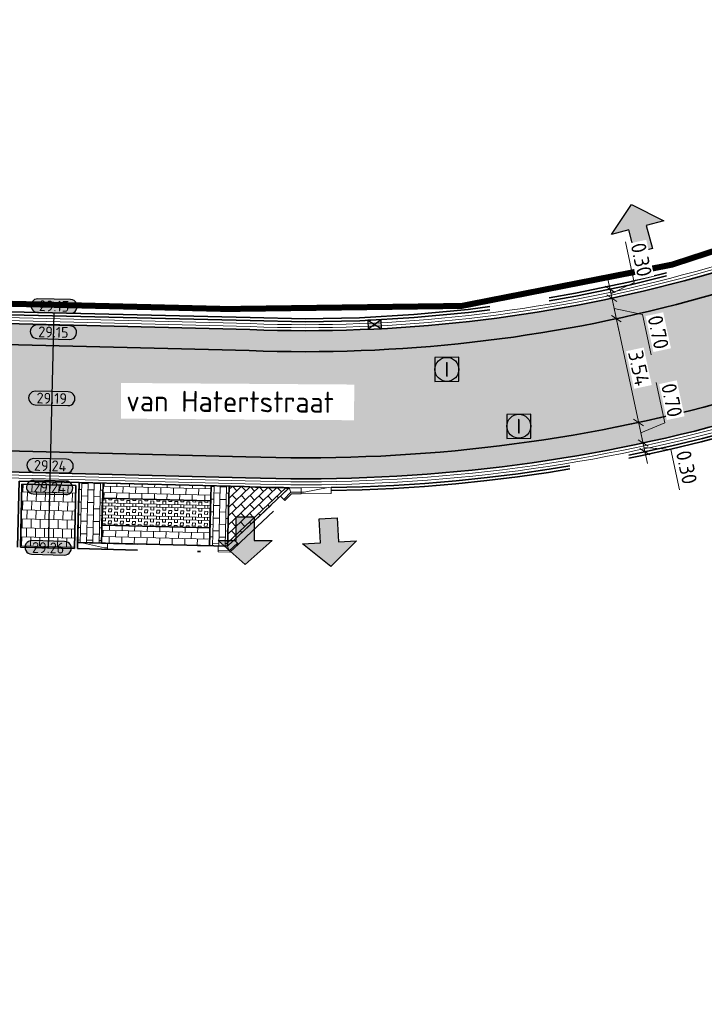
# Model space of a CAD drawing. Header units: metres. Extents: x 199937 to 201628, y 374508 to 375260.
# Tile 140 of 183: x 201288 to 201311, y 375035 to 375068. Entities that reach past the tile are written whole.
import ezdxf
from ezdxf.enums import TextEntityAlignment as Align

# ---------------------------------------------------------------- set-up
doc = ezdxf.new("R2010")
doc.units = ezdxf.units.M
doc.set_wipeout_variables(frame=1)
for name, pattern in [('VH-GELEIDEBAND', [6, 2, -2, 0, -2]), ('VH-OPSLUITBAND_100X200', [16, 8, -2, 4, -2]), ('XX-PROJECTGRENS', [18, 12, -3, 0, -3])]:
    doc.linetypes.add(name, pattern=pattern)
doc.layers.add('000___INRIT-PIJL', color=252, linetype='Continuous')
doc.layers.add('N-WE-KG-GRENS_PROJECT-G', color=7, linetype='XX-PROJECTGRENS', lineweight=35, transparency=0.45)
for name, color, linetype, lineweight in [('N-WE-OG-HOOGTELIJN-G', 7, 'Continuous', 25), ('N-WE-RI-ITR_RIOOLPUT-S', 84, 'Continuous', 25), ('N-WE-RI-KOLK-S', 7, 'Continuous', 25), ('N-WE-RI-VWA_RIOOLPUT-S', 20, 'Continuous', 25), ('N-WE-VH-GOOT-G', 170, 'Continuous', 35), ('N-WE-VH-KANTOPSLUITING_GELEIDEBAND_50 200-G', 20, 'VH-GELEIDEBAND', 35), ('N-WE-VH-KANTOPSLUITING_GELEIDEBAND_50 200_250_HOEKSTUK-S', 20, 'Continuous', 25), ('N-WE-VH-KANTOPSLUITING_GELEIDEBAND_50 200_250_INRITVERLOOPBAND-S', 20, 'Continuous', 25), ('N-WE-VH-KANTOPSLUITING_OPSLUITBAND_100X200-G', 150, 'VH-OPSLUITBAND_100X200', 35), ('N-WE-VH-KANTVERHARDING_STREKLAAG-G', 60, 'Continuous', 18), ('N-WE-VH-VERHARDING_BETONSTRAATSTEEN-G', 252, 'Continuous', 35), ('N-WE-VH-VERHARDING_GRASBETONSTEEN-A', 72, 'Continuous', 18), ('N-WE-VH-VERHARDING_GRASBETONSTEEN-G', 70, 'Continuous', 35), ('N-WE-VH-VERHARDING_TEGEL-A', 252, 'Continuous', 18), ('N-WE-VH-VERHARDING_TEGEL-G', 252, 'Continuous', 35), ('N-WE-VW-MARKERING_PARKEERVAK-G', 7, 'Continuous', 35), ('X-XX-AL-HOOGTELABEL-S', 7, 'Continuous', 25), ('X-XX-AL-M-200', 7, 'Continuous', 18), ('X-XX-AL-T35', 50, 'Continuous', 35)]:
    doc.layers.add(name, color=color, linetype=linetype, lineweight=lineweight)
doc.layers.add('N-WE-VH-VERHARDING_BETONSTRAATSTEEN_HEIDE-A', color=7, linetype='Continuous', lineweight=0, true_color=0x986657)
doc.layers.add('N-WE-VH-VERHARDING_BETONSTRAATSTEEN_ROOD-A', color=7, linetype='Continuous', lineweight=0, true_color=0xa92c0a)
doc.styles.add('NLCS-ISO', font='NLCS-ISO.ttf')
doc.styles.add('NLCS-ISO-ANNOTATIEF-T18', font='NLCS-ISO.ttf', dxfattribs={"height": 1.8})
doc.styles.add('NLCS-ISO-M200-T25', font='NLCS-ISO.ttf', dxfattribs={"height": 0.5})
doc.styles.add('NLCS-ISO-M200-T35', font='NLCS-ISO.ttf', dxfattribs={"height": 0.7000000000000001})
doc.dimstyles.new('NLCS-M200-T25-SCHRAP_L2_H1', dxfattribs={"dimscale": 0.2, "dimtxt": 2.5, "dimasz": 1.4, "dimexe": 2, "dimexo": 2, "dimgap": 0.7, "dimtad": 1, "dimzin": 0, "dimdsep": 46, "dimtxsty": 'NLCS-ISO-M200-T25', "dimblk": 'OBLIQUE', "dimcen": 0, "dimdle": 2, "dimclrd": 256, "dimclre": 256, "dimclrt": 256, "dimadec": 1, "dimazin": 0, "dimtfac": 1, "dimtdec": 3, "dimtofl": 0, "dimtmove": 0, "dimatfit": 3, "dimldrblk": 'OBLIQUE', "dimfxl": 2, "dimfxlon": 1, "dimtfillclr": 256, "dimtolj": 1, "dimtzin": 0, "dimlwd": -1, "dimlwe": -1, "dimarcsym": 0})
pattern_1 = [(178.58, (201261.3818952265, 375058.6776140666), (-0.2151395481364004, -0.204731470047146), [0.63, -0.21]), (88.57999999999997, (201261.3714871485, 375058.2577430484), (-0.2151395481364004, -0.204731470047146), [0.63, -0.21])]
pattern_2 = [(268.58236706, (201279.059164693, 375052.5991040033), (0.2047403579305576, -0.2151310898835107), [0.21, -0.21]), (358.58236706, (201279.059164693, 375052.5991040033), (0.005195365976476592, 0.2099357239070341), [])]
pattern_3 = [(358.58236706, (201123.740729, 375003.373236), (0.2151310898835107, 0.2047403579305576), [0.21, -0.21]), (88.58236706, (201123.740729, 375003.373236), (-0.2099357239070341, 0.005195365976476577), [])]

# ---------------------------------------------------------------- blocks, each defined once
blk = doc.blocks.new('inrit')
h = blk.add_hatch(color=256)
h.dxf.hatch_style = 1
h.paths.add_polyline_path([(0.3000000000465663, 1), (-0.300000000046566, 1), (-0.3000000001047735, 1.799999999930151), (-0.900000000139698, 1.799999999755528), (-2.328301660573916e-10, 2.599999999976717), (0.9000000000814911, 1.799999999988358), (0.2999999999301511, 1.799999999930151)])
at = {"color": 3, "flags": 128}
blk.add_lwpolyline([(0.3000000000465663, 1), (-0.300000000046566, 1), (-0.3000000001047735, 1.799999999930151), (-0.900000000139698, 1.799999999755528), (-2.328301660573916e-10, 2.599999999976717), (0.9000000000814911, 1.799999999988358), (0.2999999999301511, 1.799999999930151), (0.3000000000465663, 1)], dxfattribs=at)
blk = doc.blocks.new('SVH-GELEIDEBAND INRITVERLOOPBAND_50 200X200_LINKS_L1000_HD-MM')
at = {"linetype": 'Continuous', "lineweight": 0}
blk.add_lwpolyline([(0, 0), (1000, 1.13686837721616e-13), (1000, 200.0000000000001), (0, 200)], close=True, dxfattribs=at)
blk.add_lwpolyline([(900, 1.023181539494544e-13), (100, 150), (0, 150)], dxfattribs=at)
blk = doc.blocks.new('SVH-GELEIDEBAND HOEKSTUK_50 200X250_L400_H135UITW_HD-MM')
at = {"linetype": 'Continuous', "lineweight": 0}
blk.add_line((337.8679656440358, 150), (400, 0), dxfattribs=at)
blk.add_lwpolyline([(317.157287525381, 200), (0, 200), (0, 0), (400, 0), (682.8427124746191, 282.842712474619), (541.4213562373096, 424.2640687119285)], close=True, dxfattribs=at)
blk.add_lwpolyline([(0, 150), (337.8679656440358, 150), (576.7766952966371, 388.9087296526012)], dxfattribs=at)
blk = doc.blocks.new('SVH-GELEIDEBAND INRITVERLOOPBAND_50 200X200_RECHTS_L1000_HD-MM')
at = {"linetype": 'Continuous', "lineweight": 0}
blk.add_lwpolyline([(0, 0), (-1000, 1.13686837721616e-13), (-1000, 200.0000000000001), (0, 200)], close=True, dxfattribs=at)
blk.add_lwpolyline([(-900, 1.023181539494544e-13), (-100, 150), (0, 150)], dxfattribs=at)
blk = doc.blocks.new('SVH-GELEIDEBAND HOEKSTUK_50 200X250_L310_H135INW_HD-MM')
at = {"linetype": 'Continuous', "lineweight": 0}
blk.add_line((310, 1.70530256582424e-13), (372.1320343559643, 150.0000000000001), dxfattribs=at)
blk.add_lwpolyline([(670.6244584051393, -77.78174593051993), (529.2031021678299, -219.2031021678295), (310, 1.70530256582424e-13), (0, 5.684341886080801e-14), (0, 200.0000000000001), (392.8427124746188, 200.0000000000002)], close=True, dxfattribs=at)
blk.add_lwpolyline([(635.269119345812, -113.1370849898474), (372.1320343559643, 150.0000000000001), (-2.842170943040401e-14, 150.0000000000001)], dxfattribs=at)
blk = doc.blocks.new('*U283')
h = blk.add_hatch(color=253)
h.dxf.hatch_style = 1
edge = h.paths.add_edge_path()
edge.add_line((2.726055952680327, 1.132202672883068), (-2.726055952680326, 1.132202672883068))
edge.add_arc((-2.726055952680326, 0), 1.132202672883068, 90, 270)
edge.add_line((-2.726055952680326, -1.132202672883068), (2.726055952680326, -1.132202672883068))
edge.add_arc((2.726055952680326, 3.697785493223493e-32), 1.132202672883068, 270, 450)
blk.add_lwpolyline([(2.726055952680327, 1.132202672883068), (-2.726055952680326, 1.132202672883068, 0.9999999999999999), (-2.726055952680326, -1.132202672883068), (2.726055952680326, -1.132202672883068, 0.9999999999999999)], format="xyb", close=True)
at = {"style": 'NLCS-ISO-ANNOTATIEF-T18'}
blk.add_attdef('HGT', text='', height=1.8, dxfattribs=at).set_placement((-0.002853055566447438, -0.0004570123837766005), align=Align.MIDDLE_CENTER)
blk = doc.blocks.new('SRI-PUT_INSPECTIE-SO')
at = {"lineweight": -3, "flags": 128}
blk.add_lwpolyline([(-1.999999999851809, -2.000000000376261), (2.000000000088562, -2.000000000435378), (2.000000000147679, 1.999999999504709), (-2.00000000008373, 1.999999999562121)], close=True, dxfattribs=at)
at = {"lineweight": -3, "ltscale": 1.5}
blk.add_circle((0, -7.105427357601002e-14), 1.999999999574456, dxfattribs=at)
at = {"ltscale": 0.1, "style": 'NLCS-ISO'}
blk.add_text('I', height=2.5, dxfattribs=at).set_placement((-0.002795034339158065, -0.007140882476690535), align=Align.MIDDLE_CENTER)
blk = doc.blocks.new('N-SRI-KOLK_STRAAT_450X300-SO')
h = blk.add_hatch(color=256)
h.dxf.hatch_style = 1
h.paths.add_polyline_path([(-7.127631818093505e-14, 0.7499999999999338), (-1.125000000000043, 1.49999999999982), (-1.125000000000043, 4.75175454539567e-14)])
h.paths.add_polyline_path([(1.1249999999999, 4.75175454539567e-14), (1.1249999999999, 1.49999999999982), (-7.122080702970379e-14, 0.7499999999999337)])
for p, q in [((-1.125000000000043, 4.75175454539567e-14), (1.1249999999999, 1.49999999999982)), ((1.1249999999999, 4.75175454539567e-14), (-1.125000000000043, 1.49999999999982))]:
    blk.add_line(p, q)
at = {"flags": 128}
blk.add_lwpolyline([(-1.125000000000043, 4.75175454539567e-14), (1.1249999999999, 4.75175454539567e-14), (1.1249999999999, 1.49999999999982), (-1.125000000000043, 1.49999999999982)], close=True, dxfattribs=at)
blk = doc.blocks.new('_Oblique')
at = {"color": 0, "linetype": 'ByBlock', "lineweight": -2}
blk.add_line((-0.5, -0.5), (0.5, 0.5), dxfattribs=at)
blk = doc.blocks.new('*D883')
at = {"layer": 'Defpoints', "color": 0, "transparency": 16777216}
for p in [(201307.6716964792, 375057.8999235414), (201308.4143326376, 375054.439395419), (201308.4143326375, 375054.4393954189)]:
    blk.add_point(p, dxfattribs=at)
at = {"layer": 'X-XX-AL-M-200', "transparency": 16777216}
for p, q in [((201307.5877665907, 375058.2910191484), (201308.4982625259, 375054.0482998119)), ((201307.6716964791, 375057.8999235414), (201307.280600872, 375057.8159936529)), ((201308.4143326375, 375054.4393954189), (201308.0232370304, 375054.3554655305))]:
    blk.add_line(p, q, dxfattribs=at)
at = {"layer": 'X-XX-AL-M-200', "transparency": 16777216, "xscale": 0.28, "yscale": 0.28, "zscale": 0.28}
for p, rotation in [((201307.6716964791, 375057.8999235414), 102.1120806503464), ((201308.4143326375, 375054.4393954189), 282.1120806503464)]:
    blk.add_blockref('_Oblique', p, dxfattribs=dict(at, rotation=rotation))
at = {"layer": 'X-XX-AL-M-200', "transparency": 16777216, "insert": (201308.4243327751, 375056.2514911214), "char_height": 0.5, "attachment_point": 5, "rotation": 282.11208065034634, "style": 'NLCS-ISO-M200-T25', "bg_fill": 3, "box_fill_scale": 1.1, "bg_fill_color": 256, "bg_fill_true_color": 13158600, "bg_fill_transparency": 0}
blk.add_mtext('\\A1;3.54', dxfattribs=at)
blk = doc.blocks.new('*D884')
at = {"layer": 'Defpoints', "color": 0, "transparency": 16777216}
for p in [(201307.5248191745, 375058.5843408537), (201307.5248191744, 375058.5843408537), (201307.6716964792, 375057.8999235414)]:
    blk.add_point(p, dxfattribs=at)
at = {"layer": 'X-XX-AL-M-200', "transparency": 16777216}
for p, q in [((201307.7556263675, 375057.5088279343), (201307.4408892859, 375058.9754364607)), ((201307.5248191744, 375058.5843408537), (201307.1337235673, 375058.5004109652)), ((201307.5982578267, 375058.2421321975), (201308.5438778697, 375058.0424656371)), ((201308.5438778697, 375058.0424656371), (201308.8334359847, 375056.6931857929)), ((201307.6716964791, 375057.8999235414), (201307.280600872, 375057.8159936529))]:
    blk.add_line(p, q, dxfattribs=at)
at = {"layer": 'X-XX-AL-M-200', "transparency": 16777216, "xscale": 0.28, "yscale": 0.28, "zscale": 0.28}
for p, rotation in [((201307.5248191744, 375058.5843408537), 102.1120806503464), ((201307.6716964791, 375057.8999235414), 282.1120806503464)]:
    blk.add_blockref('_Oblique', p, dxfattribs=dict(at, rotation=rotation))
at = {"layer": 'X-XX-AL-M-200', "transparency": 16777216, "insert": (201309.0699751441, 375057.4496573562), "char_height": 0.5, "attachment_point": 5, "rotation": 282.11208065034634, "style": 'NLCS-ISO-M200-T25', "bg_fill": 3, "box_fill_scale": 1.1, "bg_fill_color": 256, "bg_fill_true_color": 13158600, "bg_fill_transparency": 0}
blk.add_mtext('\\A1;0.70', dxfattribs=at)
blk = doc.blocks.new('*D885')
at = {"layer": 'Defpoints', "color": 0, "transparency": 16777216}
for p in [(201307.461871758, 375058.8776625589), (201307.461871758, 375058.8776625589), (201307.5248191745, 375058.5843408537)]:
    blk.add_point(p, dxfattribs=at)
at = {"layer": 'X-XX-AL-M-200', "transparency": 16777216}
for p, q in [((201308.2696470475, 375059.1097655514), (201307.9800889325, 375060.4590453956)), ((201307.6087490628, 375058.1932452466), (201307.3779418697, 375059.2687581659)), ((201307.461871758, 375058.8776625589), (201307.8529673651, 375058.9615924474)), ((201307.4933454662, 375058.7310017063), (201308.2696470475, 375059.1097655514)), ((201307.5248191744, 375058.5843408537), (201307.1337235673, 375058.5004109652))]:
    blk.add_line(p, q, dxfattribs=at)
at = {"layer": 'X-XX-AL-M-200', "transparency": 16777216, "xscale": 0.28, "yscale": 0.28, "zscale": 0.28}
for p, rotation in [((201307.461871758, 375058.8776625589), 102.1120806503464), ((201307.5248191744, 375058.5843408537), 282.1120806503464)]:
    blk.add_blockref('_Oblique', p, dxfattribs=dict(at, rotation=rotation))
at = {"layer": 'X-XX-AL-M-200', "transparency": 16777216, "insert": (201308.5061862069, 375059.8662371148), "char_height": 0.5, "attachment_point": 5, "rotation": 282.11208065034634, "style": 'NLCS-ISO-M200-T25', "bg_fill": 3, "box_fill_scale": 1.1, "bg_fill_color": 256, "bg_fill_true_color": 13158600, "bg_fill_transparency": 0}
blk.add_mtext('\\A1;0.30', dxfattribs=at)
blk = doc.blocks.new('*D886')
at = {"layer": 'Defpoints', "color": 0, "transparency": 16777216}
for p in [(201308.4143326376, 375054.439395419), (201308.5612099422, 375053.7549781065), (201308.5612099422, 375053.7549781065)]:
    blk.add_point(p, dxfattribs=at)
at = {"layer": 'X-XX-AL-M-200', "transparency": 16777216}
for p, q in [((201309.2847797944, 375054.4254187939), (201308.9952216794, 375055.7746986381)), ((201308.3304027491, 375054.8304910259), (201308.6451398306, 375053.3638824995)), ((201308.4143326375, 375054.4393954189), (201308.0232370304, 375054.3554655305)), ((201308.4877712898, 375054.0971867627), (201309.2847797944, 375054.4254187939)), ((201308.5612099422, 375053.7549781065), (201308.9523055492, 375053.8389079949))]:
    blk.add_line(p, q, dxfattribs=at)
at = {"layer": 'X-XX-AL-M-200', "transparency": 16777216, "xscale": 0.28, "yscale": 0.28, "zscale": 0.28}
for p, rotation in [((201308.4143326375, 375054.4393954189), 102.1120806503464), ((201308.5612099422, 375053.7549781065), 282.1120806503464)]:
    blk.add_blockref('_Oblique', p, dxfattribs=dict(at, rotation=rotation))
at = {"layer": 'X-XX-AL-M-200', "transparency": 16777216, "insert": (201309.5213189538, 375055.1818903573), "char_height": 0.5, "attachment_point": 5, "rotation": 282.11208065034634, "style": 'NLCS-ISO-M200-T25', "bg_fill": 3, "box_fill_scale": 1.1, "bg_fill_color": 256, "bg_fill_true_color": 13158600, "bg_fill_transparency": 0}
blk.add_mtext('\\A1;0.70', dxfattribs=at)
blk = doc.blocks.new('*D887')
at = {"layer": 'Defpoints', "color": 0, "transparency": 16777216}
for p in [(201308.5612099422, 375053.7549781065), (201308.6241317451, 375053.4617743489), (201308.6241320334, 375053.4617744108)]:
    blk.add_point(p, dxfattribs=at)
at = {"layer": 'X-XX-AL-M-200', "transparency": 16777216}
for p, q in [((201308.4772800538, 375054.1460737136), (201308.7080619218, 375053.0706788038)), ((201308.5612099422, 375053.7549781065), (201308.9523055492, 375053.8389079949)), ((201308.5926709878, 375053.6083762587), (201309.4876613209, 375053.5365688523)), ((201308.6241320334, 375053.4617744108), (201309.0152276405, 375053.5457042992)), ((201309.4876613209, 375053.5365688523), (201309.7772194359, 375052.1872890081))]:
    blk.add_line(p, q, dxfattribs=at)
at = {"layer": 'X-XX-AL-M-200', "transparency": 16777216, "xscale": 0.28, "yscale": 0.28, "zscale": 0.28}
for p, rotation in [((201308.5612099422, 375053.7549781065), 102.1120806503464), ((201308.6241320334, 375053.4617744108), 282.1120806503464)]:
    blk.add_blockref('_Oblique', p, dxfattribs=dict(at, rotation=rotation))
at = {"layer": 'X-XX-AL-M-200', "transparency": 16777216, "insert": (201310.0137585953, 375052.9437605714), "char_height": 0.5, "attachment_point": 5, "rotation": 282.11208065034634, "style": 'NLCS-ISO-M200-T25', "bg_fill": 3, "box_fill_scale": 1.1, "bg_fill_color": 256, "bg_fill_true_color": 13158600, "bg_fill_transparency": 0}
blk.add_mtext('\\A1;0.30', dxfattribs=at)

msp = doc.modelspace()

# ---------------------------------------------------------------- hatches: boundary and pattern name
at = {"layer": 'N-WE-VH-VERHARDING_BETONSTRAATSTEEN_HEIDE-A', "true_color": 0x986657}
h = msp.add_hatch(dxfattribs=at)
h.set_pattern_fill('AVH-HEI_BSS_KEIFRMT_KEPER-SO', color=25, scale=2, angle=178.58, pattern_type=2)
h.set_pattern_definition(pattern_1)
edge = h.paths.add_edge_path()
edge.add_line((201271.4776886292, 375058.1276864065), (201271.4565484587, 375057.4280161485))
edge.add_line((201271.4565484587, 375057.4280161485), (201295.4396990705, 375056.8344653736))
edge.add_arc((201297.299253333, 375106.2333244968), 49.43384695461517, 267.8441945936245, 302.2170747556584)
edge.add_line((201323.6538424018, 375064.4105931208), (201323.6954409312, 375064.4380098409))
edge.add_line((201323.6954409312, 375064.4380098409), (201323.2947894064, 375065.0123095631))
edge.add_line((201323.2947894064, 375065.0123095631), (201323.2746218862, 375064.9990175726))
edge.add_arc((201297.2992533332, 375106.233324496), 48.73384695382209, 267.83891196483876, 302.2086947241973, ccw=False)
edge.add_line((201295.4615409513, 375057.5341391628), (201271.4776886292, 375058.1276864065))
h = msp.add_hatch(dxfattribs=at)
h.set_pattern_fill('AVH-HEI_BSS_KEIFRMT_KEPER-SO', color=25, scale=2, angle=178.58, pattern_type=2)
h.set_pattern_definition(pattern_1)
edge = h.paths.add_edge_path()
edge.add_line((201271.3496561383, 375053.8902311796), (201271.3285153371, 375053.1905400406))
edge.add_line((201271.3285153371, 375053.1905400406), (201295.3080798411, 375052.5971078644))
edge.add_arc((201297.2992533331, 375106.2333244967), 53.67316374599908, 267.8739464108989, 302.2642711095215)
edge.add_line((201325.9513380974, 375060.8475718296), (201326.121853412, 375060.9599549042))
edge.add_line((201326.121853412, 375060.9599549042), (201325.7212018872, 375061.5342546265))
edge.add_line((201325.7212018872, 375061.5342546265), (201325.5718743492, 375061.4358359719))
edge.add_arc((201297.299253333, 375106.2333244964), 52.97316374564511, 267.86928109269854, 302.25687035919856, ccw=False)
edge.add_line((201295.3297381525, 375053.2967861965), (201271.3496561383, 375053.8902311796))
at = {"layer": 'N-WE-VH-VERHARDING_BETONSTRAATSTEEN_ROOD-A'}
h = msp.add_hatch(dxfattribs=at)
h.set_pattern_fill('AVH-ROO_BSS_KEIFRMT_KEPER-SO', color=36, scale=2, angle=43.58236706, pattern_type=2)
h.set_pattern_definition([(43.58236706, (201262.2358382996, 375057.6561750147), (0.007347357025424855, 0.2968939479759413), [0.63, -0.21]), (313.58236706, (201261.9462917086, 375057.9604163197), (0.007347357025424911, 0.2968939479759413), [0.63, -0.21])])
edge = h.paths.add_edge_path()
edge.add_arc((201271.2022405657, 375046.9310649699), 10.50000000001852, 88.58236706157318, 171.2102019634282)
edge.add_line((201260.8255567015, 375048.5355686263), (201255.5242917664, 375014.2511030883))
edge.add_arc((201269.4279901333, 375012.1366760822), 14.0635567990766, 171.3529084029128, 234.3801123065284)
edge.add_line((201261.2373019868, 375000.7044296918), (201262.9505148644, 375003.8467222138))
edge.add_arc((201267.7232507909, 375011.4769903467), 9.000000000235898, 171.2149470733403, 237.9740033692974, ccw=False)
edge.add_line((201258.8288364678, 375012.8515425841), (201264.2547765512, 375047.961564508))
edge.add_arc((201271.1726543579, 375046.8924683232), 7.000000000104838, 88.58236706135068, 171.2149470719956, ccw=False)
edge.add_line((201271.3458332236, 375053.8903257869), (201295.3297381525, 375053.2967861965))
edge.add_arc((201297.299253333, 375106.2333244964), 52.9731637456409, 267.8692810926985, 302.2568703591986)
edge.add_line((201325.5718743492, 375061.4358359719), (201325.7212018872, 375061.5342546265))
edge.add_line((201325.7212018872, 375061.5342546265), (201323.6954409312, 375064.4380098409))
edge.add_arc((201297.3005118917, 375106.2221914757), 49.42276918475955, 267.8422510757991, 302.28046636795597, ccw=False)
edge.add_line((201295.4396990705, 375056.8344653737), (201271.4620088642, 375057.4278511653))
h = msp.add_hatch(dxfattribs=at)
h.set_pattern_fill('AVH-ROO_BSS_KEIFRMT_HALFST-SO', color=36, scale=2, angle=-1.417632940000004, pattern_type=2)
h.set_pattern_definition(pattern_3)
h.paths.add_polyline_path([(201290.5652754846, 375052.4143881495), (201289.7655203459, 375052.4341800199), (201289.71604067, 375050.4347921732), (201290.5157958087, 375050.4150003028)])
h = msp.add_hatch(dxfattribs=at)
h.set_pattern_fill('AVH-ROO_BSS_KEIFRMT_HALFST-SO', color=36, scale=2, angle=-91.41763294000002, pattern_type=2)
h.set_pattern_definition(pattern_2)
h.paths.add_polyline_path([(201294.1641736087, 375052.3253247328), (201290.5652754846, 375052.4143881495), (201290.5529055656, 375051.9145411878), (201294.1518036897, 375051.8254777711)])
h = msp.add_hatch(dxfattribs=at)
h.set_pattern_fill('AVH-ROO_BSS_KEIFRMT_HALFST-SO', color=36, scale=2, angle=-1.417632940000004, pattern_type=2)
h.set_pattern_definition(pattern_3)
h.paths.add_polyline_path([(201294.7639899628, 375052.31048083), (201294.1641736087, 375052.3253247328), (201294.1146939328, 375050.3259368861), (201294.7145102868, 375050.3110929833)])
h = msp.add_hatch(dxfattribs=at)
h.set_pattern_fill('AVH-ROO_BSS_KEIFRMT_HALFST-SO', color=36, scale=2, angle=-46.41763294, pattern_type=2)
h.set_pattern_definition([(313.58236706, (201123.740729, 375003.373236), (0.2968939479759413, -0.007347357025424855), [0.21, -0.21]), (43.58236706, (201123.740729, 375003.373236), (-0.1447732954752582, 0.1521206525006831), [])])
h.paths.add_polyline_path([(201296.7657302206, 375052.2632399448, -0.006925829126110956), (201295.2681995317, 375052.2980029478), (201294.7639899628, 375052.31048083), (201294.7145102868, 375050.3110929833)])
h = msp.add_hatch(dxfattribs=at)
h.set_pattern_fill('AVH-ROO_BSS_KEIFRMT_HALFST-SO', color=36, scale=2, angle=-91.41763294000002, pattern_type=2)
h.set_pattern_definition(pattern_2)
h.paths.add_polyline_path([(201294.1295378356, 375050.9257532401), (201290.5306397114, 375051.0148166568), (201290.5157958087, 375050.4150003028), (201294.1146939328, 375050.3259368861)])
at = {"layer": 'N-WE-VH-VERHARDING_GRASBETONSTEEN-A'}
h = msp.add_hatch(dxfattribs=at)
h.set_pattern_fill('AVH-GRASBETONSTEEN_01-SO', color=256, scale=0.2, angle=-91.41763294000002, pattern_type=2)
h.set_pattern_definition([(358.58236706, (201123.7132121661, 375003.4739475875), (0.009895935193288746, 0.3998775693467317), []), (358.58236706, (201123.7107381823, 375003.3739781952), (0.009895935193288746, 0.3998775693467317), []), (268.58236706, (201123.7132121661, 375003.4739475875), (0.3998775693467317, -0.009895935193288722), [-0.09999999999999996, 0.09999999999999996]), (268.58236706, (201123.8131815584, 375003.4714736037), (0.3998775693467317, -0.009895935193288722), [-0.09999999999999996, 0.09999999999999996]), (268.58236706, (201123.9131509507, 375003.4689996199), (0.3998775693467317, -0.009895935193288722), [0.09999999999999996, -0.09999999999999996]), (268.58236706, (201124.0131203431, 375003.4665256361), (0.3998775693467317, -0.009895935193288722), [0.09999999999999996, -0.09999999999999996]), (358.58236706, (201123.7082641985, 375003.2740088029), (0.009895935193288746, 0.3998775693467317), [0.1, -0.1]), (358.58236706, (201123.7057902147, 375003.1740394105), (0.009895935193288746, 0.3998775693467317), [0.1, -0.1])])
h.paths.add_polyline_path([(201294.1295378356, 375050.9257532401), (201294.1518036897, 375051.8254777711), (201290.5529055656, 375051.9145411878), (201290.5306397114, 375051.0148166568)])
at = {"layer": 'N-WE-VH-VERHARDING_TEGEL-A'}
h = msp.add_hatch(dxfattribs=at)
h.set_pattern_fill('AVH-TEGEL_300X300_HALFST-SO', color=256, angle=88.58236706, pattern_type=2)
h.set_pattern_definition([(88.58236706, (201123.740729, 375003.373236), (-0.1425321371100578, 0.3036191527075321), [0.2999999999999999, -0.2999999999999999]), (178.58236706, (201123.740729, 375003.373236), (-0.007421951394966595, -0.2999081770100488), [])])
h.paths.add_polyline_path([(201289.6135972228, 375050.2372663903), (201289.6630769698, 375052.3366846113), (201287.8636197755, 375052.3812165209), (201287.8116617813, 375050.2816841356)])

# ---------------------------------------------------------------- linework, layer by layer
at = {"layer": 'N-WE-KG-GRENS_PROJECT-G', "const_width": 0.2}
msp.add_lwpolyline([(201208.1840248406, 374999.9396808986, -0.02820962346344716), (201229.0227239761, 374996.3829187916), (201236.3933369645, 374994.8695949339), (201242.0612077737, 375000.5695709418), (201252.5943470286, 375063.6505556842), (201265.7297992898, 375061.2332996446), (201265.6020012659, 375058.9232998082), (201294.7088647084, 375058.2225901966), (201302.5179274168, 375058.3253856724), (201309.5267973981, 375059.7019339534), (201315.7963480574, 375061.7483866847), (201322.2943730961, 375065.1251297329), (201326.0550264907, 375067.7388620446), (201330.2565658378, 375071.0531604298)], format="xyb", dxfattribs=at)
at = {"layer": 'N-WE-OG-HOOGTELIJN-G'}
msp.add_lwpolyline([(201288.9288873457, 375058.0959279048), (201288.7357046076, 375050.2589064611)], dxfattribs=at)
at = {"layer": 'N-WE-VH-GOOT-G'}
msp.add_lwpolyline([(201260.2436256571, 375000.5776943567, -0.2687962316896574), (201254.8323812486, 375014.3572189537), (201260.1337777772, 375048.6425355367, -0.3770102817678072), (201271.4793267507, 375058.1276369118), (201295.4615409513, 375057.5341391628, 0.1511009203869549), (201323.2746218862, 375064.9990175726), (201323.8560388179, 375065.3822173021, 0.06930109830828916), (201334.2784653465, 375074.5439216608), (201340.4745033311, 375081.7335923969, -0.08565363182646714), (201354.6580731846, 375092.2803838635), (201374.6415686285, 375102.0908667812, 0.4098168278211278), (201378.4885900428, 375113.0867307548), (201367.6345771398, 375136.0627395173)], format="xyb", dxfattribs=at)
msp.add_lwpolyline([(201346.0409885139, 375037.7752737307), (201335.4937729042, 375059.915081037, 0.4552800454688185), (201327.7923612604, 375062.0609516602), (201325.9513380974, 375060.8475718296, -0.1511925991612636), (201295.3080798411, 375052.5971078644), (201271.328515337, 375053.1905400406, 0.3770339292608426), (201264.9465643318, 375047.8546548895), (201259.5206242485, 375012.7446329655, 0.4193930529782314), (201266.6005863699, 375003.2532670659), (201296.5615615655, 374999.1631342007, 0.04701939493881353), (201309.8765230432, 374998.7651567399, 0.04846278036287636), (201327.0976935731, 375001.2102095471, 0.02282844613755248), (201336.8700333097, 375004.0242360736, 0.04651418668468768), (201353.1858113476, 375011.2721151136, 0.3948912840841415), (201355.3786299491, 375018.1745004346)], format="xyb", close=True, dxfattribs=at)
at = {"layer": 'N-WE-VH-KANTOPSLUITING_GELEIDEBAND_50 200-G'}
for points in [[(201289.7110927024, 375050.2348533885), (201294.7923796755, 375050.1091046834), (201296.620923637, 375051.8391178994)], [(201289.71604067, 375050.4347921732), (201294.7145102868, 375050.3110929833), (201296.4803951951, 375051.9813778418)]]:
    msp.add_lwpolyline(points, dxfattribs=at)
at = {"layer": 'N-WE-VH-KANTOPSLUITING_OPSLUITBAND_100X200-G'}
for points in [[(201378.1269163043, 375112.9158737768, -0.4098168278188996), (201374.4652935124, 375102.4499309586), (201354.4796240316, 375092.6383807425, 0.08571275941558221), (201340.1779133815, 375082.0021644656), (201333.9754606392, 375074.8050502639, -0.06930109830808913), (201323.6359162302, 375065.7162024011), (201323.0579437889, 375065.3352728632, -0.151092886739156), (201295.4740366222, 375057.9339523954), (201261.2965009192, 375058.7797579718), (201257.7071548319, 375035.5666543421)], [(201378.217334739, 375112.9585880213, -0.409816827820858), (201374.5093622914, 375102.3601649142), (201354.5242355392, 375092.5488811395, 0.08569804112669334), (201340.2520631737, 375081.9350241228), (201334.051211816, 375074.7397681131, -0.06930109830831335), (201323.6909468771, 375065.6327061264), (201323.112111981, 375065.2512081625, -0.1510949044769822), (201295.4709116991, 375057.8339991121), (201261.3818952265, 375058.6776140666), (201257.8059803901, 375035.5513733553)], [(201298.164909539, 375052.2668965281, 0.07740835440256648), (201314.5414199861, 375055.0883335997)], [(201298.1655943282, 375052.1668988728, 0.07700870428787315), (201314.4885743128, 375054.9650664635)]]:
    msp.add_lwpolyline(points, format="xyb", dxfattribs=at)
for points in [[(201287.7116924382, 375050.2841601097), (201287.7661243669, 375052.4836598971), (201289.7655203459, 375052.4341800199), (201289.7110927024, 375050.2348533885)], [(201287.8116617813, 375050.2816841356), (201287.8636197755, 375052.3812165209), (201289.6630769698, 375052.3359424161)], [(201289.6630769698, 375052.3366846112), (201289.6111233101, 375050.2373273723)]]:
    msp.add_lwpolyline(points, dxfattribs=at)
at = {"layer": 'N-WE-VH-KANTVERHARDING_STREKLAAG-G'}
for points in [[(201259.9361393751, 375048.6731797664, -0.3770081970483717), (201271.4842747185, 375058.3275756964), (201295.4677874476, 375057.7340458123, 0.1510969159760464), (201323.1662810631, 375065.1671440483), (201323.7459775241, 375065.5492098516, 0.0693010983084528), (201334.1269629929, 375074.6744859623), (201340.3262114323, 375081.8678820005, -0.08568328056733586), (201354.5688475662, 375092.4593817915), (201374.5534310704, 375102.2703988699, 0.4098168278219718), (201378.3077531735, 375113.0013022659), (201367.4537402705, 375135.9773110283)], [(201260.0349648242, 375048.6578980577, -0.3770081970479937), (201271.4818007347, 375058.227606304), (201295.4646638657, 375057.6340924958, 0.1510989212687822), (201323.2204510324, 375065.083080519), (201323.801008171, 375065.4657135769, 0.06930109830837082), (201334.2027141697, 375074.6092038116), (201340.400358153, 375081.8007380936, -0.08566847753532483), (201354.6134601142, 375092.3698826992), (201374.5974998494, 375102.1806328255, 0.4098168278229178), (201378.3981716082, 375113.0440165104), (201367.5441587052, 375136.0200252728)]]:
    msp.add_lwpolyline(points, format="xyb", dxfattribs=at)
for points in [[(201345.9507095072, 375037.7322655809), (201335.4034938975, 375059.8720728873, 0.4552800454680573), (201327.8473919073, 375061.9774553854), (201326.005550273, 375060.7635361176, -0.1511943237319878), (201295.3049881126, 375052.4971537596), (201271.3260413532, 375053.0905706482, 0.3770339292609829), (201265.0453911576, 375047.8393820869), (201259.6194510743, 375012.7293601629, 0.4193930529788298), (201266.6141124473, 375003.3523480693), (201296.5745015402, 374999.2622952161, 0.04702082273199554), (201309.8711115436, 374998.8650151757, 0.04846599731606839), (201327.0742823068, 375001.3074306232, 0.02282880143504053), (201336.8380055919, 375004.1189684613, 0.04651418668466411), (201353.136906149, 375011.3593405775, 0.3948912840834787), (201355.2883509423, 375018.1314922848)], [(201345.8604305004, 375037.6892574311), (201335.3132148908, 375059.8290647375, 0.4552800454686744), (201327.9024225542, 375061.8939591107), (201326.0597632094, 375060.679500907, -0.1511960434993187), (201295.3018969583, 375052.3971996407), (201271.3235673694, 375052.9906012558, 0.3770339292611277), (201265.1442179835, 375047.8241092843), (201259.7182779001, 375012.7140873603, 0.4193930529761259), (201266.6276385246, 375003.4514290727), (201296.5874411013, 374999.361456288, 0.04702225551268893), (201309.8656998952, 374998.964873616, 0.04846922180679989), (201327.0508710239, 375001.4046516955, 0.02282915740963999), (201336.8059778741, 375004.2137008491, 0.04651418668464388), (201353.088000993, 375011.4465660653, 0.3948912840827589), (201355.198071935, 375018.0884841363)]]:
    msp.add_lwpolyline(points, format="xyb", close=True, dxfattribs=at)
at = {"layer": 'N-WE-VH-VERHARDING_BETONSTRAATSTEEN-G'}
for points in [[(201255.5242917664, 375014.2511030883), (201260.8255567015, 375048.5355686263, -0.3770102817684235), (201271.4620088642, 375057.4278511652), (201295.4396990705, 375056.8344653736, 0.1511147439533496), (201323.6538424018, 375064.4105931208), (201323.6954409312, 375064.4380098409)], [(201325.7212018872, 375061.5342546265), (201325.5718743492, 375061.4358359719, -0.1511803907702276), (201295.3297381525, 375053.2967861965), (201271.3458332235, 375053.8903257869, 0.3770339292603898), (201264.2547765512, 375047.961564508), (201258.9628769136, 375013.7188877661)]]:
    msp.add_lwpolyline(points, format="xyb", dxfattribs=at)
at = {"layer": 'N-WE-VH-VERHARDING_GRASBETONSTEEN-G'}
msp.add_lwpolyline([(201294.1518036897, 375051.8254777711), (201290.5529055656, 375051.9145411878), (201290.5306397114, 375051.0148166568), (201294.1295378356, 375050.9257532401), (201294.1518036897, 375051.8254777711)], close=True, dxfattribs=at)
at = {"layer": 'N-WE-VH-VERHARDING_TEGEL-G'}
msp.add_lwpolyline([(201287.8116617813, 375050.2816841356), (201289.6111233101, 375050.2373273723)], dxfattribs=at)
at = {"layer": 'N-WE-VW-MARKERING_PARKEERVAK-G'}
for points in [[(201289.71604067, 375050.4347921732), (201289.7655203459, 375052.4341800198)], [(201290.5157958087, 375050.4150003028), (201290.5652754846, 375052.4143881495)], [(201294.1146939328, 375050.3259368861), (201294.1641736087, 375052.3253247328)], [(201294.7144919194, 375050.3103507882), (201296.7649503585, 375052.2624977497)], [(201294.7145102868, 375050.3110929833), (201294.7639899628, 375052.31048083)], [(201289.7460314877, 375050.434049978), (201294.7144919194, 375050.3103507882)]]:
    msp.add_lwpolyline(points, dxfattribs=at)
msp.add_lwpolyline([(201289.7655203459, 375052.4341800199), (201295.2681995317, 375052.2980029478, 0.006925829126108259), (201296.7657302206, 375052.2632399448)], format="xyb", dxfattribs=at)

# ---------------------------------------------------------------- block references
at = {"layer": '000___INRIT-PIJL'}
for p, rotation in [((201308.8364557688, 375059.1936551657), 14.66880801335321), ((201295.2988063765, 375052.2972455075), 180), ((201298.0090000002, 375052.2369754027, 29.13623110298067), 183.1800412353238)]:
    msp.add_blockref('inrit', p, dxfattribs=dict(at, rotation=rotation))
at = {"layer": 'N-WE-RI-ITR_RIOOLPUT-S', "xscale": 0.2, "yscale": 0.2, "zscale": 0.2, "rotation": 0.6970991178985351}
msp.add_blockref('SRI-PUT_INSPECTIE-SO', (201304.4221916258, 375054.3131029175), dxfattribs=at)
at = {"layer": 'N-WE-RI-KOLK-S', "xscale": 0.2, "yscale": 0.2, "zscale": 0.2, "rotation": 182.2200914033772}
msp.add_blockref('N-SRI-KOLK_STRAAT_450X300-SO', (201299.6095176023, 375057.8546080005), dxfattribs=at)
at = {"layer": 'N-WE-RI-VWA_RIOOLPUT-S', "xscale": 0.2, "yscale": 0.2, "zscale": 0.2, "rotation": 0.4413374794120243}
msp.add_blockref('SRI-PUT_INSPECTIE-SO', (201302.0249097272, 375056.2091092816), dxfattribs=at)
at = {"layer": 'N-WE-VH-KANTOPSLUITING_GELEIDEBAND_50 200_250_HOEKSTUK-S', "xscale": 0.001, "yscale": 0.001, "zscale": 0.001}
for name, p, rotation in [('SVH-GELEIDEBAND HOEKSTUK_50 200X250_L400_H135UITW_HD-MM', (201297.1649428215, 375052.2600485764), 179.6491849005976), ('SVH-GELEIDEBAND HOEKSTUK_50 200X250_L310_H135INW_HD-MM', (201294.9395514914, 375050.5242981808), 223.4529515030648)]:
    msp.add_blockref(name, p, dxfattribs=dict(at, rotation=rotation))
at = {"layer": 'N-WE-VH-KANTOPSLUITING_GELEIDEBAND_50 200_250_INRITVERLOOPBAND-S', "xscale": 0.001, "yscale": 0.001, "zscale": 0.001}
for name, p, rotation in [('SVH-GELEIDEBAND INRITVERLOOPBAND_50 200X200_RECHTS_L1000_HD-MM', (201297.1649329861, 375052.2600486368), 180.3923583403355), ('SVH-GELEIDEBAND INRITVERLOOPBAND_50 200X200_LINKS_L1000_HD-MM', (201290.7157345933, 375050.4100523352), 178.5823670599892)]:
    msp.add_blockref(name, p, dxfattribs=dict(at, rotation=rotation))
at = {"layer": 'X-XX-AL-HOOGTELABEL-S', "xscale": 0.2, "yscale": 0.2, "zscale": 0.2, "rotation": 358.5823670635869}
for p, values in [((201288.9352522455, 375058.322280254), {'HGT': '29.15'}), ((201288.9129851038, 375057.4508070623), {'HGT': '29.15'}), ((201288.8585688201, 375055.2432517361), {'HGT': '29.19'}), ((201288.803190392, 375052.9966642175), {'HGT': '29.24'}), ((201288.7853548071, 375052.2731116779), {'HGT': '29.24'}), ((201288.7364674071, 375050.2588876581), {'HGT': '29.26'})]:
    msp.add_blockref('*U283', p, dxfattribs=at).add_auto_attribs(values)

# ---------------------------------------------------------------- next in the draw order: dimensions: what is measured, and where the dimension line sits
at = {"layer": 'X-XX-AL-M-200'}
dim = msp.add_aligned_dim(p1=(201307.6716964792, 375057.8999235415), p2=(201308.4143326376, 375054.439395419), distance=-9.758121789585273e-11, dimstyle='NLCS-M200-T25-SCHRAP_L2_H1', override={"dimtfill": 1}, dxfattribs=at)
dim.commit()
dim.dimension.update_dxf_attribs({"geometry": '*D883', "text_midpoint": (201308.4243327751, 375056.2514911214)})

# ---------------------------------------------------------------- next in the draw order: wipeouts: each hides what was drawn before it
msp.add_wipeout([(201291.16061860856, 375054.56608774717), (201298.93043577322, 375054.512784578), (201298.93860295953, 375055.70328686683), (201291.16878579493, 375055.7565900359)]).dxf.layer = 'X-XX-AL-T35'

# ---------------------------------------------------------------- next in the draw order: texts
at = {"layer": 'X-XX-AL-T35', "style": 'NLCS-ISO-M200-T35'}
msp.add_text('van Hatertstraat', height=0.7000000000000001, rotation=359.6069407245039, dxfattribs=at).set_placement((201291.3372988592, 375054.8104117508))

# ---------------------------------------------------------------- next in the draw order: dimensions: what is measured, and where the dimension line sits
at = {"layer": 'X-XX-AL-M-200'}
for base, p1, p2, picture, middle in [((201307.5248191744, 375058.5843408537), (201307.6716964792, 375057.8999235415), (201307.5248191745, 375058.5843408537), '*D884', (201308.5732533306, 375057.9055821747)), ((201308.5612099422, 375053.7549781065), (201308.4143326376, 375054.439395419), (201308.5612099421, 375053.7549781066), '*D886', (201309.2554043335, 375054.5623022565))]:
    dim = msp.add_linear_dim(base=base, p1=p1, p2=p2, angle=102.1120806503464, dimstyle='NLCS-M200-T25-SCHRAP_L2_H1', override={"dimtmove": 1, "dimtfill": 1}, dxfattribs=at)
    dim.commit()
    dim.dimension.update_dxf_attribs({"geometry": picture, "text_midpoint": middle, "dimtype": 160})

# ---------------------------------------------------------------- next in the draw order: dimensions: what is measured, and where the dimension line sits
dim = msp.add_linear_dim(base=(201307.461871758, 375058.8776625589), p1=(201307.5248191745, 375058.5843408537), p2=(201307.461871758, 375058.877662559), angle=102.1120806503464, dimstyle='NLCS-M200-T25-SCHRAP_L2_H1', override={"dimtmove": 1, "dimtfill": 1}, dxfattribs=at)
dim.commit()
dim.dimension.update_dxf_attribs({"geometry": '*D885', "text_midpoint": (201308.2402715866, 375059.2466490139), "dimtype": 160})
dim = msp.add_linear_dim(base=(201308.6241320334, 375053.4617744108), p1=(201308.5612099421, 375053.7549781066), p2=(201308.6241317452, 375053.461774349), angle=102.1120806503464, dimstyle='NLCS-M200-T25-SCHRAP_L2_H1', override={"dimtmove": 1, "dimtfill": 1}, dxfattribs=at)
dim.commit()
dim.dimension.update_dxf_attribs({"geometry": '*D887', "text_midpoint": (201309.8983549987, 375053.481517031)})

doc.saveas('drawing.dxf')
